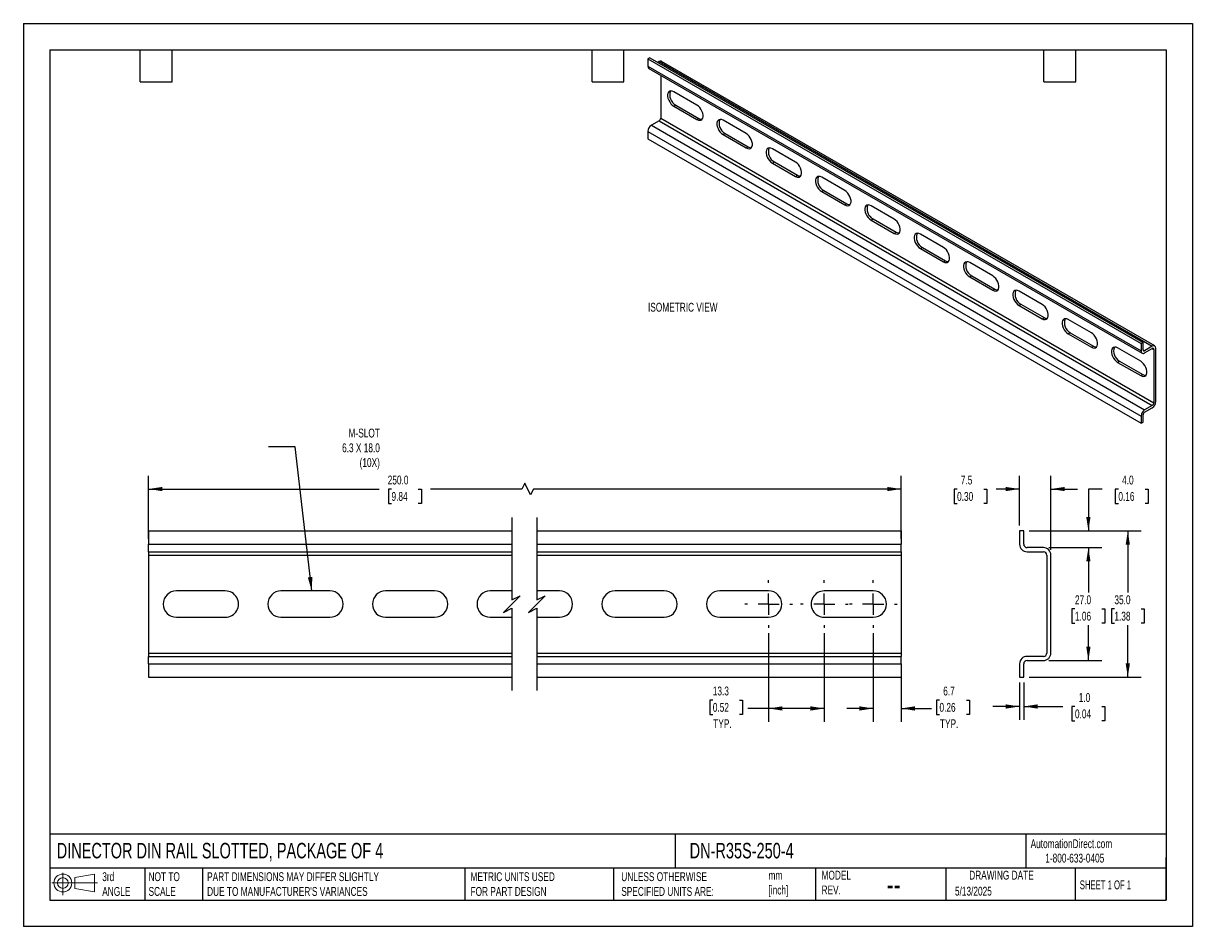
# Model space of a CAD drawing. Header units: millimetres. Extents: x 0 to 279, y 0 to 216.
import ezdxf

# ---------------------------------------------------------------- set-up
doc = ezdxf.new("R2010")
doc.units = ezdxf.units.MM
doc.linetypes.add('CENTERX2', pattern=[20.32, 12.7, -2.54, 2.54, -2.54])
doc.layers.add('CENTER', color=40, linetype='CENTERX2')
doc.layers.add('DIMENSIONS', color=140, linetype='Continuous', lineweight=25)
doc.layers.add('TEXT', color=140, linetype='Continuous', lineweight=25)
doc.styles.add('SLDTEXTSTYLE0', font='TXT', dxfattribs={"width": 0.7})
doc.styles.add('SLDTEXTSTYLE1', font='TXT', dxfattribs={"width": 0.65})
doc.dimstyles.new('SLDDIMSTYLE0', dxfattribs={"dimtxt": 2.158008, "dimasz": 3.302, "dimexe": 0, "dimexo": 0.0625, "dimgap": 0.539502, "dimtad": 0, "dimtih": 1, "dimtoh": 1, "dimdec": 1, "dimrnd": 1e-09, "dimzin": 12, "dimdsep": 46, "dimtxsty": 'SLDTEXTSTYLE0', "dimsah": 1, "dimcen": 0.09, "dimadec": 0, "dimazin": 3, "dimtfac": 1, "dimtdec": 1, "dimtmove": 0, "dimatfit": 0, "dimfxl": 0, "dimfrac": 2, "dimtolj": 1, "dimtzin": 12, "dimarcsym": 0})
doc.dimstyles.new('SLDDIMSTYLE1', dxfattribs={"dimtxt": 2.158008, "dimasz": 3.302, "dimexe": 0, "dimexo": 0.0625, "dimgap": 0.539502, "dimtad": 0, "dimtih": 1, "dimtoh": 1, "dimdec": 1, "dimrnd": 1e-09, "dimzin": 12, "dimdsep": 46, "dimtxsty": 'SLDTEXTSTYLE0', "dimsah": 1, "dimcen": 0.09, "dimadec": 0, "dimazin": 3, "dimtfac": 1, "dimtdec": 1, "dimtofl": 0, "dimtmove": 0, "dimatfit": 3, "dimfxl": 0, "dimfrac": 2, "dimtolj": 1, "dimtzin": 12, "dimarcsym": 0})
doc.dimstyles.new('SLDDIMSTYLE2', dxfattribs={"dimtxt": 2.158008, "dimasz": 3.302, "dimexe": 0, "dimexo": 0.0625, "dimgap": 0.539502, "dimtad": 0, "dimtih": 1, "dimtoh": 1, "dimdec": 1, "dimrnd": 1e-09, "dimzin": 4, "dimdsep": 46, "dimtxsty": 'SLDTEXTSTYLE0', "dimsah": 1, "dimcen": 0.09, "dimadec": 0, "dimazin": 1, "dimtfac": 1, "dimtdec": 1, "dimtofl": 0, "dimtmove": 0, "dimatfit": 3, "dimfxl": 0, "dimfrac": 2, "dimtolj": 1, "dimtzin": 12, "dimarcsym": 0})
doc.dimstyles.new('SLDDIMSTYLE3', dxfattribs={"dimtxt": 0.18, "dimasz": 3.302, "dimexe": 0, "dimexo": 0.0625, "dimgap": 0, "dimtad": 0, "dimtih": 1, "dimtoh": 1, "dimdec": 0, "dimrnd": 1e-09, "dimzin": 0, "dimdsep": 46, "dimtxsty": 'Standard', "dimsah": 1, "dimcen": 0.09, "dimadec": 0, "dimazin": 0, "dimtfac": 3.302, "dimtdec": 0, "dimtofl": 0, "dimtmove": 0, "dimatfit": 3, "dimfxl": 0, "dimfrac": 2, "dimtolj": 1, "dimtzin": 0, "dimarcsym": 0})
doc.dimstyles.new('SLDDIMSTYLE4', dxfattribs={"dimtxt": 2.158008, "dimasz": 3.302, "dimexe": 0, "dimexo": 0.0625, "dimgap": 0.539502, "dimtad": 0, "dimtih": 1, "dimtoh": 1, "dimdec": 1, "dimrnd": 1e-09, "dimzin": 4, "dimdsep": 46, "dimtxsty": 'SLDTEXTSTYLE0', "dimsah": 1, "dimcen": 0.09, "dimadec": 0, "dimazin": 1, "dimtfac": 1, "dimtdec": 1, "dimtmove": 0, "dimatfit": 0, "dimfxl": 0, "dimfrac": 2, "dimtolj": 1, "dimtzin": 12, "dimarcsym": 0})

# ---------------------------------------------------------------- blocks, each defined once
blk = doc.blocks.new('Block11')
at = {"color": 7, "linetype": 'Continuous', "lineweight": 18}
for p, q in [((0, 2.88), (10.87, 2.88)), ((2.59, 5.31), (2.59, 0)), ((5.48, 4.17), (10.18, 5.03)), ((5.48, 1.6), (5.48, 4.17)), ((10.18, 5.03), (10.18, 0.73)), ((5.48, 1.6), (10.18, 0.73))]:
    blk.add_line(p, q, dxfattribs=at)
for radius in [2.15, 1.29]:
    blk.add_circle((2.59, 2.88), radius, dxfattribs=at)
blk = doc.blocks.new('Block12')
at = {"color": 7, "linetype": 'Continuous'}
blk.add_blockref('Block11', (0, 0), dxfattribs=at)
blk = doc.blocks.new('_D')
at = {"layer": 'DIMENSIONS'}
for p, q in [((203.09, 70.14), (203.09, 48.98)), ((209.74, 61.53), (209.74, 48.98)), ((218.91, 54.17), (218.19, 54.17)), ((218.19, 54.17), (218.19, 50.74)), ((225.33, 54.17), (226.05, 54.17)), ((226.05, 54.17), (226.05, 50.74)), ((203.09, 52.15), (196.74, 52.15)), ((209.74, 52.15), (216.98, 52.15)), ((218.19, 50.74), (218.91, 50.74)), ((226.05, 50.74), (225.33, 50.74))]:
    blk.add_line(p, q, dxfattribs=at)
for points in [[(203.09, 52.15), (199.78, 52.66), (199.78, 51.64)], [(209.74, 52.15), (213.04, 51.64), (213.04, 52.66)]]:
    blk.add_solid(points, dxfattribs=at)
at = {"layer": 'DIMENSIONS', "char_height": 2.117, "attachment_point": 1, "style": 'SLDTEXTSTYLE0'}
for s, insert in [('6.7', (219.81, 57.38)), ('0.26', (218.91, 53.47)), ('TYP.', (219.02, 49.56))]:
    blk.add_mtext(s, dxfattribs=dict(at, insert=insert))
blk = doc.blocks.new('_D_1')
at = {"layer": 'DIMENSIONS'}
for p, q in [((178.09, 70.14), (178.09, 48.98)), ((191.39, 70.14), (191.39, 48.98)), ((164.74, 54.17), (164.02, 54.17)), ((164.02, 54.17), (164.02, 50.74)), ((171.16, 54.17), (171.88, 54.17)), ((171.88, 54.17), (171.88, 50.74)), ((164.02, 50.74), (164.74, 50.74)), ((171.88, 50.74), (171.16, 50.74)), ((178.09, 52.15), (173.09, 52.15)), ((191.39, 52.15), (178.09, 52.15))]:
    blk.add_line(p, q, dxfattribs=at)
for points in [[(178.09, 52.15), (181.39, 51.64), (181.39, 52.66)], [(191.39, 52.15), (188.08, 52.66), (188.08, 51.64)]]:
    blk.add_solid(points, dxfattribs=at)
at = {"layer": 'DIMENSIONS', "char_height": 2.117, "attachment_point": 1, "style": 'SLDTEXTSTYLE0'}
for s, insert in [('13.3', (164.74, 57.38)), ('0.52', (164.74, 53.47)), ('TYP.', (164.85, 49.56))]:
    blk.add_mtext(s, dxfattribs=dict(at, insert=insert))
blk = doc.blocks.new('_D_2')
at = {"layer": 'DIMENSIONS'}
for p, q in [((29.91, 92.67), (29.91, 107.77)), ((209.74, 92.67), (209.74, 107.77)), ((29.91, 104.6), (85.04, 104.6)), ((87.96, 104.6), (87.24, 104.6)), ((87.24, 104.6), (87.24, 101.17)), ((94.37, 104.6), (95.1, 104.6)), ((95.1, 104.6), (95.1, 101.17)), ((119.1, 104.6), (97.3, 104.6)), ((119.81, 106.01), (119.1, 104.6)), ((121.22, 103.19), (119.81, 106.01)), ((121.92, 104.6), (121.22, 103.19)), ((209.74, 104.6), (121.92, 104.6)), ((87.24, 101.17), (87.96, 101.17)), ((95.1, 101.17), (94.37, 101.17))]:
    blk.add_line(p, q, dxfattribs=at)
for points in [[(29.91, 104.6), (33.21, 104.09), (33.21, 105.1)], [(209.74, 104.6), (206.43, 105.1), (206.43, 104.09)]]:
    blk.add_solid(points, dxfattribs=at)
at = {"layer": 'DIMENSIONS', "char_height": 2.117, "attachment_point": 1, "style": 'SLDTEXTSTYLE0'}
for s, insert in [('250.0', (87.06, 107.81)), ('9.84', (87.96, 103.89))]:
    blk.add_mtext(s, dxfattribs=dict(at, insert=insert))
blk = doc.blocks.new('SW_CENTERMARKSYMBOL_0')
at = {"layer": 'CENTER', "color": 0}
for p, q in [((0, 5.08), (0, 5.69)), ((-5.08, 0), (-5.69, 0)), ((0, 0), (-2.54, 0)), ((0, 0), (0, 2.54)), ((0, 0), (0, -2.54)), ((0, 0), (2.54, 0)), ((5.08, 0), (5.69, 0)), ((0, -5.08), (0, -5.69))]:
    blk.add_line(p, q, dxfattribs=at)
blk = doc.blocks.new('SW_CENTERMARKSYMBOL_1')
at = {"layer": 'CENTER', "color": 0}
for p, q in [((0, 5.08), (0, 5.69)), ((-5.08, 0), (-5.69, 0)), ((0, 0), (-2.54, 0)), ((0, 0), (0, 2.54)), ((0, 0), (0, -2.54)), ((0, 0), (2.54, 0)), ((5.08, 0), (5.69, 0)), ((0, -5.08), (0, -5.69))]:
    blk.add_line(p, q, dxfattribs=at)
blk = doc.blocks.new('SW_CENTERMARKSYMBOL_2')
at = {"layer": 'CENTER', "color": 0}
for p, q in [((0, 5.08), (0, 5.69)), ((-5.08, 0), (-5.69, 0)), ((0, 0), (-2.54, 0)), ((0, 0), (0, 2.54)), ((0, 0), (0, -2.54)), ((0, 0), (2.54, 0)), ((5.08, 0), (5.69, 0)), ((0, -5.08), (0, -5.69))]:
    blk.add_line(p, q, dxfattribs=at)
blk = doc.blocks.new('_D_3')
at = {"layer": 'DIMENSIONS'}
for p, q in [((238.04, 95.87), (238.04, 107.77)), ((245.54, 90.07), (245.54, 107.77)), ((223.12, 104.6), (222.39, 104.6)), ((222.39, 104.6), (222.39, 101.17)), ((229.53, 104.6), (230.25, 104.6)), ((230.25, 104.6), (230.25, 101.17)), ((238.04, 104.6), (232.45, 104.6)), ((245.54, 104.6), (251.89, 104.6)), ((222.39, 101.17), (223.12, 101.17)), ((230.25, 101.17), (229.53, 101.17))]:
    blk.add_line(p, q, dxfattribs=at)
for points in [[(238.04, 104.6), (234.74, 105.1), (234.74, 104.09)], [(245.54, 104.6), (248.85, 104.09), (248.85, 105.1)]]:
    blk.add_solid(points, dxfattribs=at)
at = {"layer": 'DIMENSIONS', "char_height": 2.117, "attachment_point": 1, "style": 'SLDTEXTSTYLE0'}
for s, insert in [('7.5', (224.01, 107.81)), ('0.30', (223.12, 103.89))]:
    blk.add_mtext(s, dxfattribs=dict(at, insert=insert))
blk = doc.blocks.new('_D_4')
at = {"layer": 'DIMENSIONS'}
for p, q in [((257.77, 104.6), (254.5, 104.6)), ((254.5, 104.6), (254.5, 94.6)), ((261.66, 104.6), (260.93, 104.6)), ((260.93, 104.6), (260.93, 101.17)), ((268.07, 104.6), (268.79, 104.6)), ((268.79, 104.6), (268.79, 101.17)), ((260.93, 101.17), (261.66, 101.17)), ((268.79, 101.17), (268.07, 101.17)), ((240.31, 94.6), (257.67, 94.6)), ((245.01, 90.6), (257.67, 90.6)), ((254.5, 90.6), (254.5, 84.25))]:
    blk.add_line(p, q, dxfattribs=at)
for points in [[(254.5, 94.6), (255, 97.9), (253.99, 97.9)], [(254.5, 90.6), (253.99, 87.29), (255, 87.29)]]:
    blk.add_solid(points, dxfattribs=at)
at = {"layer": 'DIMENSIONS', "char_height": 2.117, "attachment_point": 1, "style": 'SLDTEXTSTYLE0'}
for s, insert in [('4.0', (262.55, 107.81)), ('0.16', (261.66, 103.89))]:
    blk.add_mtext(s, dxfattribs=dict(at, insert=insert))
blk = doc.blocks.new('_D_5')
at = {"layer": 'DIMENSIONS'}
for p, q in [((245.01, 90.6), (257.67, 90.6)), ((254.5, 90.6), (254.5, 79.88)), ((251.29, 75.97), (250.57, 75.97)), ((250.57, 75.97), (250.57, 72.54)), ((257.7, 75.97), (258.43, 75.97)), ((258.43, 75.97), (258.43, 72.54)), ((250.57, 72.54), (251.29, 72.54)), ((254.5, 63.6), (254.5, 72.06)), ((258.43, 72.54), (257.7, 72.54)), ((245.01, 63.6), (257.67, 63.6))]:
    blk.add_line(p, q, dxfattribs=at)
for points in [[(254.5, 90.6), (253.99, 87.29), (255, 87.29)], [(254.5, 63.6), (255, 66.9), (253.99, 66.9)]]:
    blk.add_solid(points, dxfattribs=at)
at = {"layer": 'DIMENSIONS', "char_height": 2.117, "attachment_point": 1, "style": 'SLDTEXTSTYLE0'}
for s, insert in [('27.0', (251.29, 79.18)), ('1.06', (251.29, 75.27))]:
    blk.add_mtext(s, dxfattribs=dict(at, insert=insert))
blk = doc.blocks.new('_D_6')
at = {"layer": 'DIMENSIONS'}
for p, q in [((240.31, 94.6), (267.09, 94.6)), ((263.91, 94.6), (263.91, 79.88)), ((260.71, 75.97), (259.98, 75.97)), ((259.98, 75.97), (259.98, 72.54)), ((267.12, 75.97), (267.85, 75.97)), ((267.85, 75.97), (267.85, 72.54)), ((259.98, 72.54), (260.71, 72.54)), ((263.91, 59.6), (263.91, 72.06)), ((267.85, 72.54), (267.12, 72.54)), ((240.31, 59.6), (267.09, 59.6))]:
    blk.add_line(p, q, dxfattribs=at)
for points in [[(263.91, 94.6), (263.41, 91.29), (264.42, 91.29)], [(263.91, 59.6), (264.42, 62.9), (263.41, 62.9)]]:
    blk.add_solid(points, dxfattribs=at)
at = {"layer": 'DIMENSIONS', "char_height": 2.117, "attachment_point": 1, "style": 'SLDTEXTSTYLE0'}
for s, insert in [('35.0', (260.71, 79.18)), ('1.38', (260.71, 75.27))]:
    blk.add_mtext(s, dxfattribs=dict(at, insert=insert))
blk = doc.blocks.new('_D_7')
at = {"layer": 'DIMENSIONS'}
for p, q in [((238.04, 58.33), (238.04, 49.44)), ((239.04, 58.33), (239.04, 49.44)), ((238.04, 52.62), (231.69, 52.62)), ((239.04, 52.62), (248.37, 52.62)), ((251.29, 52.62), (250.57, 52.62)), ((250.57, 52.62), (250.57, 49.19)), ((257.7, 52.62), (258.43, 52.62)), ((258.43, 52.62), (258.43, 49.19)), ((250.57, 49.19), (251.29, 49.19)), ((258.43, 49.19), (257.7, 49.19))]:
    blk.add_line(p, q, dxfattribs=at)
for points in [[(238.04, 52.62), (234.74, 53.13), (234.74, 52.11)], [(239.04, 52.62), (242.35, 52.11), (242.35, 53.13)]]:
    blk.add_solid(points, dxfattribs=at)
at = {"layer": 'DIMENSIONS', "char_height": 2.117, "attachment_point": 1, "style": 'SLDTEXTSTYLE0'}
for s, insert in [('1.0', (252.19, 55.83)), ('0.04', (251.29, 51.92))]:
    blk.add_mtext(s, dxfattribs=dict(at, insert=insert))

msp = doc.modelspace()

# ---------------------------------------------------------------- linework, layer by layer
at = {"color": 7, "linetype": 'Continuous'}
for p, q in [((0, 215.9), (0, 0)), ((0, 215.9), (279.4, 215.9)), ((279.4, 215.9), (279.4, 0)), ((279.4, 0), (0, 0))]:
    msp.add_line(p, q, dxfattribs=at)
for p, q in [((149.7, 207.67), (149.23, 207.39)), ((149.23, 207.39), (149.23, 205.65)), ((149.23, 207.39), (267.08, 139.36)), ((149.7, 207.67), (267.55, 139.63)), ((151.91, 206.77), (151.58, 206.58)), ((151.91, 206.77), (269.76, 138.73)), ((270.36, 138.79), (152.51, 206.83)), ((149.23, 205.65), (267.08, 137.62)), ((149.47, 205.1), (267.32, 137.07)), ((152.29, 203.48), (152.29, 193.27)), ((160.94, 196.36), (155.42, 199.54)), ((155.42, 196.11), (155.9, 196.38)), ((155.42, 196.11), (160.94, 192.93)), ((155.9, 196.38), (161.41, 193.2)), ((152.29, 193.27), (270.14, 125.23)), ((160.94, 192.93), (161.41, 193.2)), ((149.23, 190.08), (267.08, 122.05)), ((149.23, 190.08), (149.23, 188.34)), ((151.91, 192.61), (150.07, 191.55)), ((150.07, 191.55), (267.92, 123.52)), ((151.91, 192.61), (269.76, 124.58)), ((172.72, 189.55), (167.21, 192.74)), ((149.23, 188.34), (267.08, 120.31)), ((167.21, 189.31), (167.68, 189.58)), ((167.21, 189.31), (172.72, 186.13)), ((167.68, 189.58), (173.2, 186.4)), ((172.72, 186.13), (173.2, 186.4)), ((184.51, 182.75), (178.99, 185.94)), ((178.99, 182.51), (179.47, 182.78)), ((178.99, 182.51), (184.51, 179.32)), ((179.47, 182.78), (184.98, 179.59)), ((184.51, 179.32), (184.98, 179.59)), ((196.29, 175.95), (190.78, 179.13)), ((190.78, 175.7), (191.25, 175.97)), ((190.78, 175.7), (196.29, 172.52)), ((191.25, 175.97), (196.77, 172.79)), ((196.29, 172.52), (196.77, 172.79)), ((208.08, 169.14), (202.56, 172.33)), ((202.56, 168.9), (203.04, 169.17)), ((202.56, 168.9), (208.08, 165.71)), ((203.04, 169.17), (208.55, 165.99)), ((208.08, 165.71), (208.55, 165.99)), ((219.87, 162.34), (214.35, 165.52)), ((214.35, 162.1), (214.82, 162.37)), ((214.35, 162.1), (219.87, 158.91)), ((214.82, 162.37), (220.34, 159.18)), ((219.87, 158.91), (220.34, 159.18)), ((231.65, 155.54), (226.13, 158.72)), ((226.13, 155.29), (226.61, 155.56)), ((226.13, 155.29), (231.65, 152.11)), ((226.61, 155.56), (232.12, 152.38)), ((231.65, 152.11), (232.12, 152.38)), ((243.44, 148.73), (237.92, 151.92)), ((237.92, 148.49), (238.39, 148.76)), ((237.92, 148.49), (243.44, 145.3)), ((238.39, 148.76), (243.91, 145.58)), ((243.44, 145.3), (243.91, 145.58)), ((255.22, 141.93), (249.7, 145.11)), ((249.7, 141.69), (250.18, 141.96)), ((249.7, 141.69), (255.22, 138.5)), ((250.18, 141.96), (255.69, 138.77)), ((255.22, 138.5), (255.69, 138.77)), ((267.01, 135.13), (261.49, 138.31)), ((267.55, 139.63), (267.08, 139.36)), ((267.08, 139.36), (267.08, 137.62)), ((267.55, 137.89), (267.55, 139.63)), ((267.55, 137.89), (267.92, 137.67)), ((269.76, 138.73), (267.92, 137.67)), ((267.92, 137.13), (269.76, 138.19)), ((269.76, 138.19), (270.14, 137.97)), ((270.14, 137.97), (270.14, 125.23)), ((270.61, 125.51), (270.61, 138.24)), ((261.49, 134.88), (261.96, 135.15)), ((261.49, 134.88), (267.01, 131.7)), ((261.96, 135.15), (267.48, 131.97)), ((267.01, 131.7), (267.48, 131.97)), ((269.76, 124.58), (267.92, 123.52)), ((267.92, 122.97), (269.76, 124.04)), ((267.08, 122.05), (267.08, 120.31)), ((267.08, 120.31), (267.55, 120.58)), ((267.55, 120.58), (267.55, 122.32)), ((29.91, 94.6), (116.71, 94.6)), ((29.91, 94.6), (29.91, 91.4)), ((122.71, 94.6), (209.74, 94.6)), ((209.74, 94.6), (209.74, 91.4)), ((238.04, 94.6), (238.04, 91.4)), ((239.04, 94.6), (238.04, 94.6)), ((239.04, 91.4), (239.04, 94.6)), ((29.91, 91.4), (116.71, 91.4)), ((29.91, 89.6), (29.91, 91.4)), ((29.91, 89.6), (116.71, 89.6)), ((29.91, 89.6), (29.91, 88.8)), ((122.71, 91.4), (209.74, 91.4)), ((122.71, 89.6), (209.74, 89.6)), ((209.74, 89.6), (209.74, 91.4)), ((209.74, 89.6), (209.74, 88.8)), ((243.74, 90.6), (239.84, 90.6)), ((239.84, 89.6), (243.74, 89.6)), ((29.91, 88.8), (116.71, 88.8)), ((29.91, 88.8), (29.91, 65.4)), ((122.71, 88.8), (209.74, 88.8)), ((209.74, 88.8), (209.74, 65.4)), ((244.54, 88.8), (244.54, 65.4)), ((245.54, 65.4), (245.54, 88.8)), ((48.26, 80.25), (36.56, 80.25)), ((73.26, 80.25), (61.56, 80.25)), ((98.26, 80.25), (86.56, 80.25)), ((116.71, 80.25), (111.56, 80.25)), ((128.09, 80.25), (122.71, 80.25)), ((153.09, 80.25), (141.39, 80.25)), ((178.09, 80.25), (166.39, 80.25)), ((203.09, 80.25), (191.39, 80.25)), ((36.56, 73.95), (48.26, 73.95)), ((61.56, 73.95), (73.26, 73.95)), ((86.56, 73.95), (98.26, 73.95)), ((111.56, 73.95), (116.71, 73.95)), ((122.71, 73.95), (128.09, 73.95)), ((141.39, 73.95), (153.09, 73.95)), ((166.39, 73.95), (178.09, 73.95)), ((191.39, 73.95), (203.09, 73.95)), ((29.91, 65.4), (116.71, 65.4)), ((29.91, 65.4), (29.91, 64.6)), ((29.91, 64.6), (116.71, 64.6)), ((29.91, 62.8), (29.91, 64.6)), ((122.71, 65.4), (209.74, 65.4)), ((122.71, 64.6), (209.74, 64.6)), ((209.74, 65.4), (209.74, 64.6)), ((209.74, 62.8), (209.74, 64.6)), ((243.74, 64.6), (239.84, 64.6)), ((29.91, 62.8), (116.71, 62.8)), ((29.91, 62.8), (29.91, 59.6)), ((122.71, 62.8), (209.74, 62.8)), ((209.74, 62.8), (209.74, 59.6)), ((238.04, 62.8), (238.04, 59.6)), ((239.04, 59.6), (239.04, 62.8)), ((239.84, 63.6), (243.74, 63.6)), ((29.91, 59.6), (116.71, 59.6)), ((122.71, 59.6), (209.74, 59.6)), ((238.04, 59.6), (239.04, 59.6))]:
    msp.add_line(p, q)
at = {"flags": 128}
for points in [[(155.42, 199.54), (155.07, 199.7), (154.73, 199.74), (154.44, 199.68), (154.2, 199.51), (154.04, 199.24), (153.95, 198.88), (153.95, 198.47), (154.04, 198.02), (154.2, 197.56), (154.44, 197.11), (154.73, 196.71), (155.07, 196.37), (155.42, 196.11)], [(160.94, 192.93), (161.29, 192.77), (161.63, 192.73), (161.92, 192.79), (162.16, 192.96), (162.33, 193.23), (162.41, 193.59), (162.41, 194), (162.33, 194.45), (162.16, 194.91), (161.92, 195.36), (161.63, 195.76), (161.29, 196.1), (160.94, 196.36)], [(167.21, 192.74), (166.85, 192.89), (166.52, 192.94), (166.22, 192.88), (165.99, 192.7), (165.82, 192.43), (165.74, 192.08), (165.74, 191.67), (165.82, 191.22), (165.99, 190.76), (166.22, 190.31), (166.52, 189.9), (166.85, 189.56), (167.21, 189.31)], [(172.72, 186.13), (173.08, 185.97), (173.41, 185.92), (173.71, 185.99), (173.95, 186.16), (174.11, 186.43), (174.2, 186.78), (174.2, 187.2), (174.11, 187.65), (173.95, 188.11), (173.71, 188.55), (173.41, 188.96), (173.08, 189.3), (172.72, 189.55)], [(178.99, 185.94), (178.64, 186.09), (178.3, 186.14), (178.01, 186.07), (177.77, 185.9), (177.61, 185.63), (177.52, 185.28), (177.52, 184.86), (177.61, 184.41), (177.77, 183.95), (178.01, 183.51), (178.3, 183.1), (178.64, 182.76), (178.99, 182.51)], [(184.51, 179.32), (184.87, 179.17), (185.2, 179.12), (185.49, 179.18), (185.73, 179.36), (185.9, 179.63), (185.98, 179.98), (185.98, 180.39), (185.9, 180.84), (185.73, 181.31), (185.49, 181.75), (185.2, 182.16), (184.87, 182.5), (184.51, 182.75)], [(190.78, 179.13), (190.42, 179.29), (190.09, 179.33), (189.79, 179.27), (189.56, 179.1), (189.39, 178.83), (189.31, 178.47), (189.31, 178.06), (189.39, 177.61), (189.56, 177.15), (189.79, 176.7), (190.09, 176.3), (190.42, 175.96), (190.78, 175.7)], [(196.29, 172.52), (196.65, 172.36), (196.98, 172.32), (197.28, 172.38), (197.52, 172.55), (197.68, 172.82), (197.77, 173.18), (197.77, 173.59), (197.68, 174.04), (197.52, 174.5), (197.28, 174.95), (196.98, 175.35), (196.65, 175.69), (196.29, 175.95)], [(202.56, 172.33), (202.21, 172.48), (201.87, 172.53), (201.58, 172.47), (201.34, 172.29), (201.18, 172.02), (201.09, 171.67), (201.09, 171.26), (201.18, 170.81), (201.34, 170.35), (201.58, 169.9), (201.87, 169.49), (202.21, 169.15), (202.56, 168.9)], [(208.08, 165.71), (208.44, 165.56), (208.77, 165.51), (209.06, 165.58), (209.3, 165.75), (209.47, 166.02), (209.55, 166.37), (209.55, 166.79), (209.47, 167.24), (209.3, 167.7), (209.06, 168.14), (208.77, 168.55), (208.44, 168.89), (208.08, 169.14)], [(214.35, 165.52), (213.99, 165.68), (213.66, 165.73), (213.36, 165.66), (213.13, 165.49), (212.96, 165.22), (212.88, 164.87), (212.88, 164.45), (212.96, 164), (213.13, 163.54), (213.36, 163.1), (213.66, 162.69), (213.99, 162.35), (214.35, 162.1)], [(219.87, 158.91), (220.22, 158.76), (220.56, 158.71), (220.85, 158.77), (221.09, 158.95), (221.25, 159.22), (221.34, 159.57), (221.34, 159.98), (221.25, 160.43), (221.09, 160.89), (220.85, 161.34), (220.56, 161.75), (220.22, 162.09), (219.87, 162.34)], [(226.13, 158.72), (225.78, 158.88), (225.44, 158.92), (225.15, 158.86), (224.91, 158.69), (224.75, 158.42), (224.66, 158.06), (224.66, 157.65), (224.75, 157.2), (224.91, 156.74), (225.15, 156.29), (225.44, 155.89), (225.78, 155.55), (226.13, 155.29)], [(231.65, 152.11), (232.01, 151.95), (232.34, 151.91), (232.63, 151.97), (232.87, 152.14), (233.04, 152.41), (233.12, 152.77), (233.12, 153.18), (233.04, 153.63), (232.87, 154.09), (232.63, 154.54), (232.34, 154.94), (232.01, 155.28), (231.65, 155.54)], [(237.92, 151.92), (237.56, 152.07), (237.23, 152.12), (236.94, 152.06), (236.7, 151.88), (236.53, 151.61), (236.45, 151.26), (236.45, 150.85), (236.53, 150.4), (236.7, 149.93), (236.94, 149.49), (237.23, 149.08), (237.56, 148.74), (237.92, 148.49)], [(243.44, 145.3), (243.79, 145.15), (244.13, 145.1), (244.42, 145.17), (244.66, 145.34), (244.82, 145.61), (244.91, 145.96), (244.91, 146.38), (244.82, 146.83), (244.66, 147.29), (244.42, 147.73), (244.13, 148.14), (243.79, 148.48), (243.44, 148.73)], [(249.7, 145.11), (249.35, 145.27), (249.01, 145.32), (248.72, 145.25), (248.48, 145.08), (248.32, 144.81), (248.23, 144.46), (248.23, 144.04), (248.32, 143.59), (248.48, 143.13), (248.72, 142.68), (249.01, 142.28), (249.35, 141.94), (249.7, 141.69)], [(255.22, 138.5), (255.58, 138.35), (255.91, 138.3), (256.21, 138.36), (256.44, 138.54), (256.61, 138.81), (256.69, 139.16), (256.69, 139.57), (256.61, 140.02), (256.44, 140.48), (256.21, 140.93), (255.91, 141.34), (255.58, 141.68), (255.22, 141.93)], [(261.49, 138.31), (261.13, 138.47), (260.8, 138.51), (260.51, 138.45), (260.27, 138.28), (260.1, 138.01), (260.02, 137.65), (260.02, 137.24), (260.1, 136.79), (260.27, 136.33), (260.51, 135.88), (260.8, 135.48), (261.13, 135.14), (261.49, 134.88)], [(267.01, 131.7), (267.36, 131.54), (267.7, 131.5), (267.99, 131.56), (268.23, 131.73), (268.39, 132), (268.48, 132.35), (268.48, 132.77), (268.39, 133.22), (268.23, 133.68), (267.99, 134.13), (267.7, 134.53), (267.36, 134.87), (267.01, 135.13)]]:
    msp.add_lwpolyline(points, dxfattribs=at)
for centre, radius, start, end in [((152.26, 206.28), 0.604, 65.6929, 125.6176), ((149.81, 205.59), 0.592, 173.7012, 234.9867), ((157.17, 198.78), 2.71, 159.313, 241.8655), ((151.47, 193.31), 0.82, 302.6055, 357.3945), ((162.07, 194.2), 1.2, 236.3965, 275.9735), ((168.96, 191.97), 2.71, 159.313, 241.8655), ((151.07, 190), 1.84, 122.6055, 177.3945), ((173.86, 187.39), 1.2, 236.3965, 275.9735), ((180.75, 185.17), 2.71, 159.313, 241.8655), ((185.64, 180.59), 1.2, 236.3965, 275.9735), ((192.53, 178.37), 2.71, 159.313, 241.8655), ((197.43, 173.79), 1.2, 236.3965, 275.9735), ((204.32, 171.56), 2.71, 159.313, 241.8655), ((209.21, 166.98), 1.2, 236.3965, 275.9735), ((216.1, 164.76), 2.71, 159.313, 241.8655), ((221, 160.18), 1.2, 236.3965, 275.9735), ((227.89, 157.96), 2.71, 159.313, 241.8655), ((232.78, 153.38), 1.2, 236.3965, 275.9735), ((239.67, 151.15), 2.71, 159.313, 241.8655), ((244.57, 146.57), 1.2, 236.3965, 275.9735), ((251.46, 144.35), 2.71, 159.313, 241.8655), ((256.35, 139.77), 1.2, 236.3965, 275.9735), ((263.24, 137.55), 2.71, 159.313, 241.8655), ((267.59, 137.53), 0.524, 170.786, 309.2033), ((267.78, 137.85), 0.233, 170.786, 309.2033), ((270.09, 138.33), 0.524, 350.786, 129.2033), ((269.91, 138.01), 0.233, 350.786, 129.2033), ((268.14, 132.97), 1.2, 236.3965, 275.9735), ((268.92, 121.97), 1.84, 122.6055, 177.3945), ((268.37, 122.28), 0.82, 122.6055, 177.3945), ((268.77, 125.59), 1.84, 302.6055, 357.3945), ((269.32, 125.27), 0.82, 302.6055, 357.3945), ((239.84, 91.4), 1.8, 180, 270), ((239.84, 91.4), 0.8, 180, 270), ((243.74, 88.8), 1.8, 0, 90), ((243.74, 88.8), 0.8, 0, 90), ((36.56, 77.1), 3.15, 90, 270), ((48.26, 77.1), 3.15, 269.9999, 90.0001), ((61.56, 77.1), 3.15, 90, 270), ((73.26, 77.1), 3.15, 270, 90), ((86.56, 77.1), 3.15, 90, 270), ((98.26, 77.1), 3.15, 270, 90), ((111.56, 77.1), 3.15, 90, 270), ((128.09, 77.1), 3.15, 270, 90), ((141.39, 77.1), 3.15, 90, 270), ((153.09, 77.1), 3.15, 270, 90), ((166.39, 77.1), 3.15, 90, 270), ((178.09, 77.1), 3.15, 270, 90), ((191.39, 77.1), 3.15, 89.9999, 270.0001), ((203.09, 77.1), 3.15, 270, 90), ((239.84, 62.8), 1.8, 90, 180), ((243.74, 65.4), 1.8, 270, 0), ((243.74, 65.4), 0.8, 270, 0), ((239.84, 62.8), 0.8, 90, 180)]:
    msp.add_arc(centre, radius, start, end)
at = {"layer": 'DIMENSIONS', "color": 140}
for p, q in [((116.71, 97.77), (116.71, 78.1)), ((122.71, 97.77), (122.71, 78.1)), ((116.71, 78.1), (118.71, 79.1)), ((118.71, 79.1), (116.71, 77.1)), ((122.71, 78.1), (124.71, 79.1)), ((124.71, 79.1), (122.71, 77.1)), ((116.71, 77.1), (114.71, 75.1)), ((114.71, 75.1), (116.71, 76.1)), ((116.71, 76.1), (116.71, 56.42)), ((122.71, 77.1), (120.71, 75.1)), ((120.71, 75.1), (122.71, 76.1)), ((122.71, 76.1), (122.71, 56.42))]:
    msp.add_line(p, q, dxfattribs=at)
at = {"layer": 'TEXT'}
for p, q in [((6.35, 209.55), (273.05, 209.55)), ((6.35, 209.55), (6.35, 6.35)), ((27.94, 201.93), (27.94, 209.55)), ((35.56, 201.93), (35.56, 209.55)), ((135.89, 201.93), (135.89, 209.55)), ((143.51, 201.93), (143.51, 209.55)), ((243.84, 201.93), (243.84, 209.55)), ((251.46, 201.93), (251.46, 209.55)), ((273.05, 209.55), (273.05, 6.35)), ((27.94, 201.93), (35.56, 201.93)), ((135.89, 201.93), (143.51, 201.93)), ((243.84, 201.93), (251.46, 201.93)), ((273.05, 22.13), (6.35, 22.13)), ((155.76, 22.13), (155.76, 13.97)), ((239.58, 22.13), (239.58, 13.97)), ((273.05, 6.35), (273.05, 16.51)), ((273.05, 13.97), (6.35, 13.97)), ((29.04, 13.97), (29.04, 6.35)), ((42.84, 13.97), (42.84, 6.35)), ((105.48, 13.97), (105.48, 6.35)), ((141, 13.97), (141, 6.35)), ((189.3, 13.97), (189.3, 6.35)), ((220.47, 13.97), (220.47, 6.35)), ((251.35, 13.97), (251.35, 6.35)), ((6.35, 6.35), (273.05, 6.35))]:
    msp.add_line(p, q, dxfattribs=at)

# ---------------------------------------------------------------- block references
at = {"layer": 'CENTER'}
for name, p in [('SW_CENTERMARKSYMBOL_2', (178.09, 77.1)), ('SW_CENTERMARKSYMBOL_1', (191.39, 77.1)), ('SW_CENTERMARKSYMBOL_0', (203.09, 77.1))]:
    msp.add_blockref(name, p, dxfattribs=at)
at = {"layer": 'TEXT'}
msp.add_blockref('Block12', (6.84, 7.55), dxfattribs=at)

# ---------------------------------------------------------------- texts
at = {"color": 179, "linetype": 'Continuous', "lineweight": 18, "char_height": 2.1167, "attachment_point": 1, "style": 'SLDTEXTSTYLE0'}
for s, insert in [('AutomationDirect.com', (240.69, 20.88)), ('1-800-633-0405', (244.19, 17.44))]:
    msp.add_mtext(s, dxfattribs=dict(at, insert=insert))
at = {"layer": 'DIMENSIONS', "char_height": 2.1167, "style": 'SLDTEXTSTYLE0'}
for s, insert, attachment_point in [('ISOMETRIC VIEW', (149.26, 149.11), 1), ('M-SLOT^J6.3 X 18.0^J(10X)', (85.19, 119.04), 3)]:
    msp.add_mtext(s, dxfattribs=dict(at, insert=insert, attachment_point=attachment_point))
at = {"layer": 'TEXT'}
for s, insert, char_height, attachment_point, style in [('DINECTOR DIN RAIL SLOTTED, PACKAGE OF 4', (7.97, 20.02), 3.7042, 1, 'SLDTEXTSTYLE0'), ('DN-R35S-250-4', (159.21, 20.02), 3.7042, 1, 'SLDTEXTSTYLE0'), ('3rd^JANGLE', (18.85, 13), 2.117, 1, 'SLDTEXTSTYLE0'), ('NOT TO^JSCALE', (29.91, 13), 2.1167, 1, 'SLDTEXTSTYLE0'), ("PART DIMENSIONS MAY DIFFER SLIGHTLY ^JDUE TO MANUFACTURER'S VARIANCES", (43.91, 13), 2.1167, 1, 'SLDTEXTSTYLE0'), ('METRIC UNITS USED ^JFOR PART DESIGN', (106.85, 13), 2.1167, 1, 'SLDTEXTSTYLE0'), ('UNLESS OTHERWISE ^JSPECIFIED UNITS ARE:', (142.87, 13), 2.1167, 1, 'SLDTEXTSTYLE0'), ('mm^J[inch]', (178.06, 13.33), 2.117, 1, 'SLDTEXTSTYLE0'), ('MODEL ^JREV.', (190.73, 13.36), 2.1167, 1, 'SLDTEXTSTYLE0'), ('DRAWING DATE', (233.73, 13.36), 2.1167, 2, 'SLDTEXTSTYLE0'), ('--', (206.3, 12.73), 5.292, 1, 'SLDTEXTSTYLE0'), ('5/13/2025', (222.61, 9.54), 2.117, 1, 'SLDTEXTSTYLE0'), ('SHEET 1 OF 1', (252.44, 11.05), 2.1167, 1, 'SLDTEXTSTYLE1')]:
    msp.add_mtext(s, dxfattribs=dict(at, insert=insert, char_height=char_height, attachment_point=attachment_point, style=style))

# ---------------------------------------------------------------- dimensions: what is measured, and where the dimension line sits
at = {"layer": 'DIMENSIONS'}
for base, p1, p2, text, dimstyle, picture, middle in [((29.91, 104.6), (209.74, 91.4), (29.91, 91.4), '250.0', 'SLDDIMSTYLE2', '_D_2', (91.17, 104.6)), ((178.09, 52.15), (191.39, 71.41), (178.09, 71.41), '<>\\PTYP.', 'SLDDIMSTYLE1', '_D_1', (167.95, 52.15)), ((209.73512514, 52.1525072), (203.08512514, 71.40616494), (209.73512514, 62.79616494), '<>\\PTYP.', 'SLDDIMSTYLE0', '_D', (222.11896031, 52.1525072))]:
    dim = msp.add_linear_dim(base=base, p1=p1, p2=p2, angle=0, text=text, dimstyle=dimstyle, dxfattribs=at)
    dim.commit()
    dim.dimension.update_dxf_attribs({"geometry": picture, "text_midpoint": middle, "dimtype": 160})
for base, p1, p2, angle, dimstyle, picture, middle in [((238.04, 104.6), (245.54, 88.8), (238.04, 94.6), 0, 'SLDDIMSTYLE0', '_D_3', (226.32, 104.6)), ((254.5, 90.6), (239.04, 94.6), (243.74, 90.6), 90, 'SLDDIMSTYLE4', '_D_4', (254.5, 104.6)), ((263.91, 59.6), (239.04, 94.6), (239.04, 59.6), 90, 'SLDDIMSTYLE2', '_D_6', (263.91, 75.97)), ((254.5, 63.6), (243.74, 90.6), (243.74, 63.6), 90, 'SLDDIMSTYLE2', '_D_5', (254.5, 75.97)), ((239.04, 52.62), (238.04, 59.6), (239.04, 59.6), 0, 'SLDDIMSTYLE4', '_D_7', (254.5, 52.62))]:
    dim = msp.add_linear_dim(base=base, p1=p1, p2=p2, angle=angle, dimstyle=dimstyle, dxfattribs=at)
    dim.commit()
    dim.dimension.update_dxf_attribs({"geometry": picture, "text_midpoint": middle, "dimtype": 160})

# ---------------------------------------------------------------- leaders
msp.add_leader([(68.9, 80.25), (64.91, 114.66), (58.56, 114.66)], dimstyle='SLDDIMSTYLE3', dxfattribs=at)

doc.saveas('drawing.dxf')
